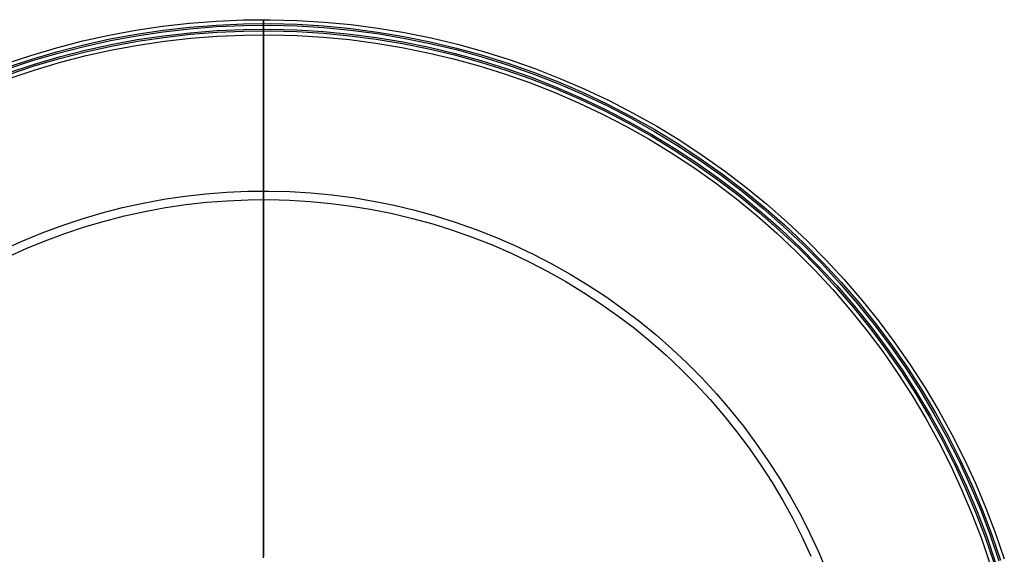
# Model space of a CAD drawing. Header units: millimetres. Extents: x -105 to 105, y -105 to 105.
# Tile 12 of 12: x -33 to 100, y 33 to 105. Entities that reach past the tile are written whole.
import ezdxf

# ---------------------------------------------------------------- set-up
doc = ezdxf.new("R2010")
doc.units = ezdxf.units.MM
doc.layers.add('Houglass pot - Extra Small - Ferm Living', color=7, linetype='Continuous', true_color=0x000000)

msp = doc.modelspace()

# ---------------------------------------------------------------- linework, layer by layer
at = {"layer": 'Houglass pot - Extra Small - Ferm Living', "color": 18, "true_color": 0x000000}
for p, q in [((-6.37, 104.81, 303.14), (-2.73, 104.96, 303.14)), ((-6.37, 104.81, 188.22), (-2.73, 104.96, 188.22)), ((-2.73, 104.96, 303.14), (0.91, 105, 303.14)), ((-2.73, 104.96, 188.22), (0.91, 105, 188.22)), ((0, 103.5, 303.14), (0, 105, 303.14)), ((0, 105, 303.14), (0, 105, 188.22)), ((0, 105, 188.22), (0, 104.94, 184.58)), ((0, 104.94, 184.58), (0, 104.75, 180.94)), ((0.91, 105, 303.14), (4.55, 104.9, 303.14)), ((0.91, 105, 188.22), (4.55, 104.9, 188.22)), ((-17.24, 103.58, 303.14), (-13.63, 104.11, 303.14)), ((-17.24, 103.58, 188.22), (-13.63, 104.11, 188.22)), ((-13.63, 104.11, 303.14), (-10.01, 104.52, 303.14)), ((-13.63, 104.11, 188.22), (-10.01, 104.52, 188.22)), ((-13.56, 103.59), (-9.96, 104)), ((-13.53, 103.37, 303.14), (-9.94, 103.78, 303.14)), ((-10.01, 104.52, 303.14), (-6.37, 104.81, 303.14)), ((-10.01, 104.52, 188.22), (-6.37, 104.81, 188.22)), ((-9.96, 104), (-6.34, 104.28)), ((-9.94, 103.78, 303.14), (-6.33, 104.06, 303.14)), ((-6.34, 104.28), (-2.72, 104.44)), ((-6.33, 104.06, 303.14), (-2.71, 104.21, 303.14)), ((-6.3, 103.53), (-2.7, 103.69)), ((-2.72, 104.44), (0.91, 104.47)), ((-2.71, 104.21, 303.14), (0.9, 104.25, 303.14)), ((-2.7, 103.69), (0.9, 103.72)), ((0, 104.75, 180.94), (0, 104.43, 177.31)), ((0, 104.06, 3.53), (0, 104.48)), ((0, 104.48), (0, 102.97)), ((0, 104.43, 177.31), (0, 103.98, 173.69)), ((0, 103.53, 7.04), (0, 104.06, 3.53)), ((0, 103.98, 173.69), (0, 103.42, 170.09)), ((0.9, 104.25, 303.14), (4.52, 104.15, 303.14)), ((0.9, 103.72), (4.5, 103.62)), ((0.91, 104.47), (4.53, 104.38)), ((4.5, 103.62), (8.09, 103.41)), ((4.52, 104.15, 303.14), (8.13, 103.93, 303.14)), ((4.53, 104.38), (8.15, 104.16)), ((4.55, 104.9, 303.14), (8.19, 104.68, 303.14)), ((4.55, 104.9, 188.22), (8.19, 104.68, 188.22)), ((8.13, 103.93, 303.14), (11.74, 103.59, 303.14)), ((8.15, 104.16), (11.76, 103.81)), ((8.19, 104.68, 303.14), (11.82, 104.33, 303.14)), ((8.19, 104.68, 188.22), (11.82, 104.33, 188.22)), ((11.76, 103.81), (15.36, 103.34)), ((11.82, 104.33, 303.14), (15.43, 103.86, 303.14)), ((11.82, 104.33, 188.22), (15.43, 103.86, 188.22)), ((15.43, 103.86, 303.14), (19.03, 103.26, 303.14)), ((15.43, 103.86, 188.22), (19.03, 103.26, 188.22)), ((-24.38, 102.13, 303.14), (-20.82, 102.92, 303.14)), ((-24.38, 102.13, 188.22), (-20.82, 102.92, 188.22)), ((-24.26, 101.62), (-20.72, 102.4)), ((-20.82, 102.92, 303.14), (-17.24, 103.58, 303.14)), ((-20.82, 102.92, 188.22), (-17.24, 103.58, 188.22)), ((-20.72, 102.4), (-17.15, 103.06)), ((-20.67, 102.18, 303.14), (-17.11, 102.84, 303.14)), ((-20.57, 101.66), (-17.03, 102.32)), ((-17.15, 103.06), (-13.56, 103.59)), ((-17.11, 102.84, 303.14), (-13.53, 103.37, 303.14)), ((-17.03, 102.32), (-13.46, 102.84)), ((-16.99, 102.1, 303.14), (-13.44, 102.62, 303.14)), ((-16.99, 102.1, 188.22), (-13.44, 102.62, 188.22)), ((-13.46, 102.84), (-9.89, 103.25)), ((-13.44, 102.62, 303.14), (-9.87, 103.03, 303.14)), ((-13.44, 102.62, 188.22), (-9.87, 103.03, 188.22)), ((-13.37, 102.1), (-9.81, 102.5)), ((-9.89, 103.25), (-6.3, 103.53)), ((-9.87, 103.03, 303.14), (-6.28, 103.31, 303.14)), ((-9.87, 103.03, 188.22), (-6.28, 103.31, 188.22)), ((-9.81, 102.5), (-6.25, 102.78)), ((-6.28, 103.31, 303.14), (-2.69, 103.46, 303.14)), ((-6.28, 103.31, 188.22), (-2.69, 103.46, 188.22)), ((-6.25, 102.78), (-2.68, 102.93)), ((-2.69, 103.46, 303.14), (0.9, 103.5, 303.14)), ((-2.69, 103.46, 188.22), (0.9, 103.5, 188.22)), ((-2.68, 102.93), (0.89, 102.96)), ((0, 102.87, 10.53), (0, 103.53, 7.04)), ((0, 103.44, 184.63), (0, 103.5, 188.22)), ((0, 103.5, 188.22), (0, 103.5, 303.14)), ((0, 103.25, 181.04), (0, 103.44, 184.63)), ((0, 103.42, 170.09), (0, 102.72, 166.51)), ((0, 102.94, 177.46), (0, 103.25, 181.04)), ((0, 102.97), (0, 102.56, 3.47)), ((0, 102.5, 173.9), (0, 102.94, 177.46)), ((0, 102.1, 13.99), (0, 102.87, 10.53)), ((0, 102.72, 166.51), (0, 101.9, 162.96)), ((0, 102.56, 3.47), (0, 102.03, 6.91)), ((0, 101.94, 170.35), (0, 102.5, 173.9)), ((0.89, 102.96), (4.47, 102.87)), ((0.9, 103.5, 303.14), (4.49, 103.4, 303.14)), ((0.9, 103.5, 188.22), (4.49, 103.4, 188.22)), ((4.47, 102.87), (8.03, 102.65)), ((4.49, 103.4, 303.14), (8.08, 103.18, 303.14)), ((4.49, 103.4, 188.22), (8.08, 103.18, 188.22)), ((8.03, 102.65), (11.59, 102.31)), ((8.08, 103.18, 303.14), (11.65, 102.84, 303.14)), ((8.08, 103.18, 188.22), (11.65, 102.84, 188.22)), ((8.09, 103.41), (11.68, 103.06)), ((11.59, 102.31), (15.14, 101.85)), ((11.65, 102.84, 303.14), (15.21, 102.38, 303.14)), ((11.65, 102.84, 188.22), (15.21, 102.38, 188.22)), ((11.68, 103.06), (15.25, 102.6)), ((11.74, 103.59, 303.14), (15.32, 103.12, 303.14)), ((15.21, 102.38, 303.14), (18.76, 101.79, 303.14)), ((15.21, 102.38, 188.22), (18.76, 101.79, 188.22)), ((15.25, 102.6), (18.8, 102)), ((15.32, 103.12, 303.14), (18.89, 102.52, 303.14)), ((15.36, 103.34), (18.94, 102.75)), ((18.89, 102.52, 303.14), (22.44, 101.81, 303.14)), ((18.94, 102.75), (22.49, 102.03)), ((19.03, 103.26, 303.14), (22.6, 102.54, 303.14)), ((19.03, 103.26, 188.22), (22.6, 102.54, 188.22)), ((22.6, 102.54, 303.14), (26.15, 101.69, 303.14)), ((22.6, 102.54, 188.22), (26.15, 101.69, 188.22)), ((-31.41, 100.19, 303.14), (-27.91, 101.22, 303.14)), ((-31.41, 100.19, 188.22), (-27.91, 101.22, 188.22)), ((-27.91, 101.22, 303.14), (-24.38, 102.13, 303.14)), ((-27.91, 101.22, 188.22), (-24.38, 102.13, 188.22)), ((-27.77, 100.72), (-24.26, 101.62)), ((-27.71, 100.5, 303.14), (-24.2, 101.4, 303.14)), ((-24.2, 101.4, 303.14), (-20.67, 102.18, 303.14)), ((-24.08, 100.89), (-20.57, 101.66)), ((-24.03, 100.67, 303.14), (-20.52, 101.45, 303.14)), ((-24.03, 100.67, 188.22), (-20.52, 101.45, 188.22)), ((-20.52, 101.45, 303.14), (-16.99, 102.1, 303.14)), ((-20.52, 101.45, 188.22), (-16.99, 102.1, 188.22)), ((-20.42, 100.92), (-16.9, 101.57)), ((-16.9, 101.57), (-13.37, 102.1)), ((0, 101.21, 17.43), (0, 102.1, 13.99)), ((0, 102.03, 6.91), (0, 101.38, 10.34)), ((0, 101.25, 166.82), (0, 101.94, 170.35)), ((0, 101.9, 162.96), (0, 100.96, 159.44)), ((0, 101.38, 10.34), (0, 100.62, 13.75)), ((0, 100.45, 163.32), (0, 101.25, 166.82)), ((0, 100.21, 20.84), (0, 101.21, 17.43)), ((0, 100.96, 159.44), (0, 99.89, 155.96)), ((15.14, 101.85), (18.66, 101.26)), ((18.66, 101.26), (22.17, 100.55)), ((18.76, 101.79, 303.14), (22.28, 101.07, 303.14)), ((18.76, 101.79, 188.22), (22.28, 101.07, 188.22)), ((18.8, 102), (22.33, 101.29)), ((22.28, 101.07, 303.14), (25.77, 100.24, 303.14)), ((22.28, 101.07, 188.22), (25.77, 100.24, 188.22)), ((22.33, 101.29), (25.83, 100.45)), ((22.44, 101.81, 303.14), (25.96, 100.97, 303.14)), ((22.49, 102.03), (26.02, 101.18)), ((25.96, 100.97, 303.14), (29.45, 100, 303.14)), ((26.02, 101.18), (29.51, 100.22)), ((26.15, 101.69, 303.14), (29.66, 100.72, 303.14)), ((26.15, 101.69, 188.22), (29.66, 100.72, 188.22)), ((-34.86, 99.04, 303.14), (-31.41, 100.19, 303.14)), ((-34.86, 99.04, 188.22), (-31.41, 100.19, 188.22)), ((-34.69, 98.55), (-31.25, 99.69)), ((-31.25, 99.69), (-27.77, 100.72)), ((-31.18, 99.48, 303.14), (-27.71, 100.5, 303.14)), ((-31.02, 98.97), (-27.57, 99.99)), ((-30.96, 98.76, 303.14), (-27.51, 99.78, 303.14)), ((-30.96, 98.76, 188.22), (-27.51, 99.78, 188.22)), ((-27.57, 99.99), (-24.08, 100.89)), ((-27.51, 99.78, 303.14), (-24.03, 100.67, 303.14)), ((-27.51, 99.78, 188.22), (-24.03, 100.67, 188.22)), ((-27.37, 99.26), (-23.91, 100.15)), ((-23.91, 100.15), (-20.42, 100.92)), ((0, 100.62, 13.75), (0, 99.74, 17.13)), ((0, 99.52, 159.86), (0, 100.45, 163.32)), ((0, 99.09, 24.2), (0, 100.21, 20.84)), ((0, 99.89, 155.96), (0, 98.71, 152.51)), ((0, 99.74, 17.13), (0, 98.75, 20.47)), ((22.17, 100.55), (25.64, 99.72)), ((25.64, 99.72), (29.09, 98.77)), ((25.77, 100.24, 303.14), (29.24, 99.28, 303.14)), ((25.77, 100.24, 188.22), (29.24, 99.28, 188.22)), ((25.83, 100.45), (29.3, 99.5)), ((29.45, 100, 303.14), (32.9, 98.92, 303.14)), ((29.51, 100.22), (32.97, 99.14)), ((29.66, 100.72, 303.14), (33.14, 99.63, 303.14)), ((29.66, 100.72, 188.22), (33.14, 99.63, 188.22)), ((33.14, 99.63, 303.14), (36.58, 98.42, 303.14)), ((33.14, 99.63, 188.22), (36.58, 98.42, 188.22)), ((-34.61, 98.34, 303.14), (-31.18, 99.48, 303.14)), ((-34.44, 97.84), (-31.02, 98.97)), ((-34.37, 97.63, 303.14), (-30.96, 98.76, 303.14)), ((-34.37, 97.63, 188.22), (-30.96, 98.76, 188.22)), ((-30.8, 98.26), (-27.37, 99.26)), ((0, 98.47, 156.42), (0, 99.52, 159.86)), ((0, 97.85, 27.53), (0, 99.09, 24.2)), ((0, 98.75, 20.47), (0, 97.64, 23.78)), ((0, 98.71, 152.51), (0, 97.4, 149.11)), ((0, 97.3, 153.02), (0, 98.47, 156.42)), ((29.09, 98.77), (32.5, 97.71)), ((29.24, 99.28, 303.14), (32.67, 98.21, 303.14)), ((29.24, 99.28, 188.22), (32.67, 98.21, 188.22)), ((29.3, 99.5), (32.74, 98.42)), ((32.74, 98.42), (36.13, 97.23)), ((32.9, 98.92, 303.14), (36.32, 97.72, 303.14)), ((32.97, 99.14), (36.39, 97.93)), ((36.58, 98.42, 303.14), (39.97, 97.09, 303.14)), ((36.58, 98.42, 188.22), (39.97, 97.09, 188.22)), ((-34.19, 97.13), (-30.8, 98.26)), ((0, 96.5, 30.82), (0, 97.85, 27.53)), ((0, 97.64, 23.78), (0, 96.43, 27.05)), ((0, 97.4, 149.11), (0, 95.98, 145.75)), ((0, 96.01, 149.67), (0, 97.3, 153.02)), ((32.5, 97.71), (35.87, 96.52)), ((32.67, 98.21, 303.14), (36.05, 97.02, 303.14)), ((32.67, 98.21, 188.22), (36.05, 97.02, 188.22)), ((36.05, 97.02, 303.14), (39.4, 95.71, 303.14)), ((36.05, 97.02, 188.22), (39.4, 95.71, 188.22)), ((36.13, 97.23), (39.48, 95.91)), ((36.32, 97.72, 303.14), (39.69, 96.4, 303.14)), ((36.39, 97.93), (39.77, 96.61)), ((39.97, 97.09, 303.14), (43.32, 95.65, 303.14)), ((39.97, 97.09, 188.22), (43.32, 95.65, 188.22)), ((0, 95.05, 34.06), (0, 96.5, 30.82)), ((0, 96.43, 27.05), (0, 95.1, 30.28)), ((0, 94.61, 146.36), (0, 96.01, 149.67)), ((0, 95.98, 145.75), (0, 94.44, 142.45)), ((35.87, 96.52), (39.2, 95.22)), ((39.4, 95.71, 303.14), (42.7, 94.28, 303.14)), ((39.4, 95.71, 188.22), (42.7, 94.28, 188.22)), ((39.48, 95.91), (42.79, 94.48)), ((39.69, 96.4, 303.14), (43.01, 94.97, 303.14)), ((39.77, 96.61), (43.1, 95.17)), ((43.32, 95.65, 303.14), (46.61, 94.09, 303.14)), ((43.32, 95.65, 188.22), (46.61, 94.09, 188.22)), ((0, 95.1, 30.28), (0, 93.67, 33.46)), ((0, 93.48, 37.24), (0, 95.05, 34.06)), ((0, 93.09, 143.11), (0, 94.61, 146.36)), ((0, 94.44, 142.45), (0, 92.79, 139.2)), ((39.2, 95.22), (42.48, 93.8)), ((42.79, 94.48), (46.04, 92.94)), ((43.01, 94.97, 303.14), (46.28, 93.42, 303.14)), ((43.1, 95.17), (46.38, 93.62)), ((0, 93.67, 33.46), (0, 92.13, 36.59)), ((0, 91.81, 40.37), (0, 93.48, 37.24)), ((0, 91.46, 139.91), (0, 93.09, 143.11)), ((42.48, 93.8), (45.71, 92.27)), ((42.7, 94.28, 303.14), (45.94, 92.74, 303.14)), ((42.7, 94.28, 188.22), (45.94, 92.74, 188.22)), ((46.28, 93.42, 303.14), (49.49, 91.75, 303.14)), ((46.38, 93.62), (49.6, 91.95)), ((46.61, 94.09, 303.14), (49.85, 92.41, 303.14)), ((46.61, 94.09, 188.22), (49.85, 92.41, 188.22)), ((0, 92.79, 139.2), (0, 91.02, 136.02)), ((0, 92.13, 36.59), (0, 90.48, 39.67)), ((0, 90.03, 43.45), (0, 91.81, 40.37)), ((45.71, 92.27), (48.88, 90.63)), ((45.94, 92.74, 303.14), (49.14, 91.09, 303.14)), ((45.94, 92.74, 188.22), (49.14, 91.09, 188.22)), ((46.04, 92.94), (49.24, 91.29)), ((49.49, 91.75, 303.14), (52.65, 89.98, 303.14)), ((49.6, 91.95), (52.76, 90.18)), ((49.85, 92.41, 303.14), (53.03, 90.63, 303.14)), ((49.85, 92.41, 188.22), (53.03, 90.63, 188.22)), ((0, 89.72, 136.76), (0, 91.46, 139.91)), ((0, 91.02, 136.02), (0, 89.15, 132.89)), ((0, 90.48, 39.67), (0, 88.73, 42.69)), ((48.88, 90.63), (52, 88.87)), ((49.14, 91.09, 303.14), (52.27, 89.33, 303.14)), ((49.14, 91.09, 188.22), (52.27, 89.33, 188.22)), ((49.24, 91.29), (52.38, 89.52)), ((53.03, 90.63, 303.14), (56.14, 88.73, 303.14)), ((53.03, 90.63, 188.22), (56.14, 88.73, 188.22)), ((0, 88.14, 46.46), (0, 90.03, 43.45)), ((0, 87.87, 133.69), (0, 89.72, 136.76)), ((0, 89.15, 132.89), (0, 87.16, 129.83)), ((52.27, 89.33, 303.14), (55.34, 87.46, 303.14)), ((52.27, 89.33, 188.22), (55.34, 87.46, 188.22)), ((52.38, 89.52), (55.46, 87.65)), ((52.65, 89.98, 303.14), (55.74, 88.1, 303.14)), ((52.76, 90.18), (55.86, 88.29)), ((0, 88.73, 42.69), (0, 86.88, 45.65)), ((0, 86.16, 49.4), (0, 88.14, 46.46)), ((0, 85.92, 130.67), (0, 87.87, 133.69)), ((52, 88.87), (55.05, 87.02)), ((55.74, 88.1, 303.14), (58.76, 86.11, 303.14)), ((55.86, 88.29), (58.89, 86.3)), ((56.14, 88.73, 303.14), (59.18, 86.73, 303.14)), ((56.14, 88.73, 188.22), (59.18, 86.73, 188.22)), ((0, 87.16, 129.83), (0, 85.07, 126.85)), ((0, 86.88, 45.65), (0, 84.93, 48.54)), ((55.05, 87.02), (58.04, 85.05)), ((55.34, 87.46, 303.14), (58.34, 85.49, 303.14)), ((55.34, 87.46, 188.22), (58.34, 85.49, 188.22)), ((55.46, 87.65), (58.46, 85.68)), ((59.18, 86.73, 303.14), (62.16, 84.62, 303.14)), ((59.18, 86.73, 188.22), (62.16, 84.62, 188.22)), ((0, 84.08, 52.28), (0, 86.16, 49.4)), ((0, 83.86, 127.73), (0, 85.92, 130.67)), ((0, 85.07, 126.85), (0, 82.88, 123.94)), ((58.04, 85.05), (60.96, 82.99)), ((58.34, 85.49, 303.14), (61.27, 83.42, 303.14)), ((58.34, 85.49, 188.22), (61.27, 83.42, 188.22)), ((58.46, 85.68), (61.4, 83.59)), ((58.76, 86.11, 303.14), (61.71, 84.02, 303.14)), ((58.89, 86.3), (61.85, 84.2)), ((0, 84.93, 48.54), (0, 82.88, 51.37)), ((0, 81.9, 55.08), (0, 84.08, 52.28)), ((0, 81.7, 124.86), (0, 83.86, 127.73)), ((61.71, 84.02, 303.14), (64.59, 81.83, 303.14)), ((61.85, 84.2), (64.73, 82)), ((62.16, 84.62, 303.14), (65.06, 82.42, 303.14)), ((62.16, 84.62, 188.22), (65.06, 82.42, 188.22)), ((0, 82.88, 123.94), (0, 80.59, 121.1)), ((0, 82.88, 51.37), (0, 80.74, 54.12)), ((60.96, 82.99), (63.8, 80.82)), ((61.27, 83.42, 303.14), (64.13, 81.24, 303.14)), ((61.27, 83.42, 188.22), (64.13, 81.24, 188.22)), ((61.4, 83.59), (64.27, 81.41)), ((65.06, 82.42, 303.14), (67.88, 80.11, 303.14)), ((65.06, 82.42, 188.22), (67.88, 80.11, 188.22)), ((-13.44, 80.79, 55.08), (-10.63, 81.2, 55.08)), ((-10.63, 81.2, 55.08), (-7.81, 81.52, 55.08)), ((-7.81, 81.52, 55.08), (-4.97, 81.75, 55.08)), ((-4.97, 81.75, 55.08), (-2.13, 81.87, 55.08)), ((-2.13, 81.87, 55.08), (0.71, 81.89, 55.08)), ((0, 79.62, 57.81), (0, 81.9, 55.08)), ((0, 79.44, 122.07), (0, 81.7, 124.86)), ((0.71, 81.89, 55.08), (3.55, 81.82, 55.08)), ((3.55, 81.82, 55.08), (6.39, 81.65, 55.08)), ((6.39, 81.65, 55.08), (9.22, 81.38, 55.08)), ((9.22, 81.38, 55.08), (12.04, 81.01, 55.08)), ((64.13, 81.24, 303.14), (66.91, 78.96, 303.14)), ((64.13, 81.24, 188.22), (66.91, 78.96, 188.22)), ((64.27, 81.41), (67.05, 79.13)), ((64.59, 81.83, 303.14), (67.39, 79.54, 303.14)), ((64.73, 82), (67.54, 79.71)), ((-19.01, 79.66, 55.08), (-16.24, 80.27, 55.08)), ((-16.24, 80.27, 55.08), (-13.44, 80.79, 55.08)), ((-13.25, 79.65, 54.12), (-10.48, 80.06, 54.12)), ((-10.48, 80.06, 54.12), (-7.7, 80.37, 54.12)), ((-7.7, 80.37, 54.12), (-4.9, 80.59, 54.12)), ((-4.9, 80.59, 54.12), (-2.1, 80.71, 54.12)), ((-2.1, 80.71, 54.12), (0.7, 80.74, 54.12)), ((0, 80.74, 54.12), (0, 78.51, 56.8)), ((0, 80.59, 121.1), (0, 78.2, 118.35)), ((0.7, 80.74, 54.12), (3.5, 80.67, 54.12)), ((3.5, 80.67, 54.12), (6.3, 80.5, 54.12)), ((6.3, 80.5, 54.12), (9.09, 80.23, 54.12)), ((9.09, 80.23, 54.12), (11.87, 79.86, 54.12)), ((11.87, 79.86, 54.12), (14.63, 79.4, 54.12)), ((12.04, 81.01, 55.08), (14.84, 80.54, 55.08)), ((14.84, 80.54, 55.08), (17.63, 79.98, 55.08)), ((17.63, 79.98, 55.08), (20.39, 79.32, 55.08)), ((63.8, 80.82), (66.57, 78.56)), ((67.54, 79.71), (70.27, 77.32)), ((67.88, 80.11, 303.14), (70.62, 77.7, 303.14)), ((67.88, 80.11, 188.22), (70.62, 77.7, 188.22)), ((-24.49, 78.15, 55.08), (-21.77, 78.95, 55.08)), ((-21.77, 78.95, 55.08), (-19.01, 79.66, 55.08)), ((-21.46, 77.84, 54.12), (-18.75, 78.54, 54.12)), ((-18.75, 78.54, 54.12), (-16.01, 79.14, 54.12)), ((-16.01, 79.14, 54.12), (-13.25, 79.65, 54.12)), ((0, 77.26, 60.45), (0, 79.62, 57.81)), ((0, 77.09, 119.36), (0, 79.44, 122.07)), ((0, 78.51, 56.8), (0, 76.18, 59.41)), ((14.63, 79.4, 54.12), (17.38, 78.85, 54.12)), ((17.38, 78.85, 54.12), (20.11, 78.2, 54.12)), ((20.39, 79.32, 55.08), (23.13, 78.56, 55.08)), ((23.13, 78.56, 55.08), (25.85, 77.71, 55.08)), ((66.57, 78.56), (69.25, 76.2)), ((66.91, 78.96, 303.14), (69.61, 76.59, 303.14)), ((66.91, 78.96, 188.22), (69.61, 76.59, 188.22)), ((67.05, 79.13), (69.76, 76.76)), ((67.39, 79.54, 303.14), (70.11, 77.15, 303.14)), ((-29.86, 76.26, 55.08), (-27.19, 77.25, 55.08)), ((-27.19, 77.25, 55.08), (-24.49, 78.15, 55.08)), ((-26.81, 76.16, 54.12), (-24.15, 77.05, 54.12)), ((-24.15, 77.05, 54.12), (-21.46, 77.84, 54.12)), ((0, 78.2, 118.35), (0, 75.72, 115.69)), ((0, 74.8, 63.02), (0, 77.26, 60.45)), ((0, 74.64, 116.73), (0, 77.09, 119.36)), ((20.11, 78.2, 54.12), (22.81, 77.45, 54.12)), ((22.81, 77.45, 54.12), (25.48, 76.62, 54.12)), ((25.85, 77.71, 55.08), (28.53, 76.77, 55.08)), ((70.11, 77.15, 303.14), (72.75, 74.67, 303.14)), ((70.27, 77.32), (72.91, 74.83)), ((70.62, 77.7, 303.14), (73.27, 75.21, 303.14)), ((70.62, 77.7, 188.22), (73.27, 75.21, 188.22)), ((-32.49, 75.18, 55.08), (-29.86, 76.26, 55.08)), ((-29.44, 75.18, 54.12), (-26.81, 76.16, 54.12)), ((0, 76.18, 59.41), (0, 73.77, 61.93)), ((0, 75.72, 115.69), (0, 73.14, 113.11)), ((25.48, 76.62, 54.12), (28.13, 75.68, 54.12)), ((28.53, 76.77, 55.08), (31.18, 75.73, 55.08)), ((31.18, 75.73, 55.08), (33.79, 74.6, 55.08)), ((69.25, 76.2), (71.86, 73.75)), ((69.61, 76.59, 303.14), (72.23, 74.13, 303.14)), ((69.61, 76.59, 188.22), (72.23, 74.13, 188.22)), ((69.76, 76.76), (72.38, 74.29)), ((-35.08, 74, 55.08), (-32.49, 75.18, 55.08)), ((-32.03, 74.12, 54.12), (-29.44, 75.18, 54.12)), ((0, 72.26, 65.5), (0, 74.8, 63.02)), ((0, 72.1, 114.19), (0, 74.64, 116.73)), ((28.13, 75.68, 54.12), (30.74, 74.66, 54.12)), ((30.74, 74.66, 54.12), (33.31, 73.55, 54.12)), ((33.79, 74.6, 55.08), (36.35, 73.39, 55.08)), ((72.75, 74.67, 303.14), (75.3, 72.1, 303.14)), ((72.91, 74.83), (75.46, 72.26)), ((73.27, 75.21, 303.14), (75.84, 72.62, 303.14)), ((73.27, 75.21, 188.22), (75.84, 72.62, 188.22)), ((-34.58, 72.96, 54.12), (-32.03, 74.12, 54.12)), ((0, 73.77, 61.93), (0, 71.28, 64.37)), ((0, 73.14, 113.11), (0, 70.48, 110.62)), ((33.31, 73.55, 54.12), (35.84, 72.35, 54.12)), ((36.35, 73.39, 55.08), (38.88, 72.08, 55.08)), ((71.86, 73.75), (74.37, 71.21)), ((72.23, 74.13, 303.14), (74.76, 71.58, 303.14)), ((72.23, 74.13, 188.22), (74.76, 71.58, 188.22)), ((72.38, 74.29), (74.92, 71.73)), ((0, 69.64, 67.9), (0, 72.26, 65.5)), ((0, 69.47, 111.73), (0, 72.1, 114.19)), ((35.84, 72.35, 54.12), (38.33, 71.06, 54.12)), ((38.88, 72.08, 55.08), (41.36, 70.69, 55.08)), ((74.92, 71.73), (77.36, 69.09)), ((75.3, 72.1, 303.14), (77.75, 69.44, 303.14)), ((75.46, 72.26), (77.92, 69.59)), ((75.84, 72.62, 303.14), (78.31, 69.94, 303.14)), ((75.84, 72.62, 188.22), (78.31, 69.94, 188.22)), ((0, 71.28, 64.37), (0, 68.7, 66.72)), ((0, 70.48, 110.62), (0, 67.73, 108.23)), ((38.33, 71.06, 54.12), (40.77, 69.69, 54.12)), ((41.36, 70.69, 55.08), (43.79, 69.21, 55.08)), ((74.37, 71.21), (76.8, 68.59)), ((74.76, 71.58, 303.14), (77.2, 68.94, 303.14)), ((74.76, 71.58, 188.22), (77.2, 68.94, 188.22)), ((0, 66.94, 70.2), (0, 69.64, 67.9)), ((0, 66.77, 109.38), (0, 69.47, 111.73)), ((40.77, 69.69, 54.12), (43.17, 68.23, 54.12)), ((43.79, 69.21, 55.08), (46.16, 67.65, 55.08)), ((77.36, 69.09), (79.71, 66.36)), ((77.75, 69.44, 303.14), (80.12, 66.7, 303.14)), ((77.92, 69.59), (80.29, 66.85)), ((78.31, 69.94, 303.14), (80.69, 67.18, 303.14)), ((78.31, 69.94, 188.22), (80.69, 67.18, 188.22)), ((0, 68.7, 66.72), (0, 66.05, 68.99)), ((43.17, 68.23, 54.12), (45.51, 66.69, 54.12)), ((76.8, 68.59), (79.13, 65.88)), ((77.2, 68.94, 303.14), (79.54, 66.22, 303.14)), ((77.2, 68.94, 188.22), (79.54, 66.22, 188.22)), ((0, 67.73, 108.23), (0, 64.9, 105.93)), ((0, 64.16, 72.41), (0, 66.94, 70.2)), ((0, 63.98, 107.11), (0, 66.77, 109.38)), ((45.51, 66.69, 54.12), (47.8, 65.07, 54.12)), ((46.16, 67.65, 55.08), (48.48, 66, 55.08)), ((80.12, 66.7, 303.14), (82.38, 63.88, 303.14)), ((80.29, 66.85), (82.56, 64.02)), ((80.69, 67.18, 303.14), (82.98, 64.34, 303.14)), ((80.69, 67.18, 188.22), (82.98, 64.34, 188.22)), ((0, 66.05, 68.99), (0, 63.32, 71.16)), ((48.48, 66, 55.08), (50.74, 64.28, 55.08)), ((79.13, 65.88), (81.37, 63.1)), ((79.54, 66.22, 303.14), (81.79, 63.42, 303.14)), ((79.54, 66.22, 188.22), (81.79, 63.42, 188.22)), ((79.71, 66.36), (81.97, 63.56)), ((0, 64.9, 105.93), (0, 61.99, 103.74)), ((0, 61.31, 74.53), (0, 64.16, 72.41)), ((0, 61.11, 104.95), (0, 63.98, 107.11)), ((47.8, 65.07, 54.12), (50.03, 63.38, 54.12)), ((50.74, 64.28, 55.08), (52.94, 62.48, 55.08)), ((82.38, 63.88, 303.14), (84.55, 60.98, 303.14)), ((82.56, 64.02), (84.74, 61.12)), ((82.98, 64.34, 303.14), (85.16, 61.42, 303.14)), ((82.98, 64.34, 188.22), (85.16, 61.42, 188.22)), ((0, 63.32, 71.16), (0, 60.52, 73.25)), ((50.03, 63.38, 54.12), (52.2, 61.6, 54.12)), ((52.94, 62.48, 55.08), (55.08, 60.61, 55.08)), ((81.37, 63.1), (83.51, 60.23)), ((81.79, 63.42, 303.14), (83.94, 60.54, 303.14)), ((81.79, 63.42, 188.22), (83.94, 60.54, 188.22)), ((81.97, 63.56), (84.12, 60.67)), ((0, 61.99, 103.74), (0, 59.01, 101.65)), ((0, 58.39, 76.54), (0, 61.31, 74.53)), ((0, 58.17, 102.89), (0, 61.11, 104.95)), ((52.2, 61.6, 54.12), (54.3, 59.75, 54.12)), ((84.74, 61.12), (86.81, 58.14)), ((85.16, 61.42, 303.14), (87.24, 58.43, 303.14)), ((85.16, 61.42, 188.22), (87.24, 58.43, 188.22)), ((0, 60.52, 73.25), (0, 57.65, 75.23)), ((55.08, 60.61, 55.08), (57.15, 58.66, 55.08)), ((83.51, 60.23), (85.55, 57.3)), ((83.94, 60.54, 303.14), (85.99, 57.59, 303.14)), ((83.94, 60.54, 188.22), (85.99, 57.59, 188.22)), ((84.12, 60.67), (86.18, 57.72)), ((84.55, 60.98, 303.14), (86.62, 58.01, 303.14)), ((0, 59.01, 101.65), (0, 55.95, 99.66)), ((54.3, 59.75, 54.12), (56.35, 57.83, 54.12)), ((57.15, 58.66, 55.08), (59.15, 56.64, 55.08)), ((0, 55.4, 78.46), (0, 58.39, 76.54)), ((0, 55.16, 100.93), (0, 58.17, 102.89)), ((0, 57.65, 75.23), (0, 54.71, 77.12)), ((56.35, 57.83, 54.12), (58.32, 55.84, 54.12)), ((85.55, 57.3), (87.49, 54.3)), ((85.99, 57.59, 303.14), (87.94, 54.58, 303.14)), ((85.99, 57.59, 188.22), (87.94, 54.58, 188.22)), ((86.18, 57.72), (88.13, 54.69)), ((86.62, 58.01, 303.14), (88.58, 54.97, 303.14)), ((86.81, 58.14), (88.77, 55.09)), ((87.24, 58.43, 303.14), (89.22, 55.37, 303.14)), ((87.24, 58.43, 188.22), (89.22, 55.37, 188.22)), ((0, 55.95, 99.66), (0, 52.83, 97.78)), ((58.32, 55.84, 54.12), (60.22, 53.78, 54.12)), ((59.15, 56.64, 55.08), (61.08, 54.55, 55.08)), ((0, 52.34, 80.27), (0, 55.4, 78.46)), ((0, 52.08, 99.08), (0, 55.16, 100.93)), ((0, 54.71, 77.12), (0, 51.72, 78.9)), ((61.08, 54.55, 55.08), (62.94, 52.4, 55.08)), ((87.94, 54.58, 303.14), (89.78, 51.49, 303.14)), ((87.94, 54.58, 188.22), (89.78, 51.49, 188.22)), ((88.13, 54.69), (89.98, 51.6)), ((88.58, 54.97, 303.14), (90.43, 51.86, 303.14)), ((88.77, 55.09), (90.63, 51.98)), ((89.22, 55.37, 303.14), (91.08, 52.24, 303.14)), ((89.22, 55.37, 188.22), (91.08, 52.24, 188.22)), ((60.22, 53.78, 54.12), (62.05, 51.66, 54.12)), ((87.49, 54.3), (89.32, 51.23)), ((0, 52.83, 97.78), (0, 49.64, 96.01)), ((0, 49.23, 81.98), (0, 52.34, 80.27)), ((0, 48.94, 97.33), (0, 52.08, 99.08)), ((62.94, 52.4, 55.08), (64.72, 50.18, 55.08)), ((90.43, 51.86, 303.14), (92.18, 48.69, 303.14)), ((90.63, 51.98), (92.38, 48.8)), ((91.08, 52.24, 303.14), (92.84, 49.04, 303.14)), ((91.08, 52.24, 188.22), (92.84, 49.04, 188.22)), ((0, 51.72, 78.9), (0, 48.66, 80.59)), ((62.05, 51.66, 54.12), (63.81, 49.48, 54.12)), ((89.32, 51.23), (91.05, 48.1)), ((89.78, 51.49, 303.14), (91.52, 48.34, 303.14)), ((89.78, 51.49, 188.22), (91.52, 48.34, 188.22)), ((89.98, 51.6), (91.71, 48.45)), ((0, 49.64, 96.01), (0, 46.4, 94.35)), ((0, 46.06, 83.58), (0, 49.23, 81.98)), ((63.81, 49.48, 54.12), (65.49, 47.23, 54.12)), ((64.72, 50.18, 55.08), (66.42, 47.91, 55.08)), ((0, 45.74, 95.7), (0, 48.94, 97.33)), ((0, 48.66, 80.59), (0, 45.55, 82.16)), ((66.42, 47.91, 55.08), (68.04, 45.57, 55.08)), ((91.05, 48.1), (92.66, 44.91)), ((91.52, 48.34, 303.14), (93.14, 45.14, 303.14)), ((91.52, 48.34, 188.22), (93.14, 45.14, 188.22)), ((91.71, 48.45), (93.34, 45.24)), ((92.18, 48.69, 303.14), (93.81, 45.47, 303.14)), ((92.38, 48.8), (94.02, 45.56)), ((92.84, 49.04, 303.14), (94.49, 45.79, 303.14)), ((92.84, 49.04, 188.22), (94.49, 45.79, 188.22)), ((65.49, 47.23, 54.12), (67.09, 44.93, 54.12)), ((0, 46.4, 94.35), (0, 43.1, 92.81)), ((0, 42.84, 85.07), (0, 46.06, 83.58)), ((0, 42.49, 94.18), (0, 45.74, 95.7)), ((0, 45.55, 82.16), (0, 42.38, 83.64)), ((68.04, 45.57, 55.08), (69.59, 43.18, 55.08)), ((93.34, 45.24), (94.85, 41.97)), ((93.81, 45.47, 303.14), (95.33, 42.18, 303.14)), ((94.02, 45.56), (95.54, 42.27)), ((94.49, 45.79, 303.14), (96.02, 42.49, 303.14)), ((94.49, 45.79, 188.22), (96.02, 42.49, 188.22)), ((67.09, 44.93, 54.12), (68.6, 42.58, 54.12)), ((92.66, 44.91), (94.16, 41.66)), ((93.14, 45.14, 303.14), (94.65, 41.88, 303.14)), ((93.14, 45.14, 188.22), (94.65, 41.88, 188.22)), ((0, 43.1, 92.81), (0, 39.74, 91.38)), ((0, 39.57, 86.46), (0, 42.84, 85.07)), ((68.6, 42.58, 54.12), (70.04, 40.17, 54.12)), ((69.59, 43.18, 55.08), (71.04, 40.74, 55.08)), ((0, 39.18, 92.77), (0, 42.49, 94.18)), ((0, 42.38, 83.64), (0, 39.17, 85)), ((94.16, 41.66), (95.55, 38.37)), ((94.65, 41.88, 303.14), (96.05, 38.57, 303.14)), ((94.65, 41.88, 188.22), (96.05, 38.57, 188.22)), ((94.85, 41.97), (96.25, 38.65)), ((95.33, 42.18, 303.14), (96.74, 38.85, 303.14)), ((95.54, 42.27), (96.95, 38.93)), ((96.02, 42.49, 303.14), (97.44, 39.13, 303.14)), ((96.02, 42.49, 188.22), (97.44, 39.13, 188.22)), ((70.04, 40.17, 54.12), (71.39, 37.71, 54.12)), ((71.04, 40.74, 55.08), (72.41, 38.25, 55.08)), ((0, 39.74, 91.38), (0, 36.34, 90.08)), ((0, 36.26, 87.73), (0, 39.57, 86.46)), ((0, 35.83, 91.48), (0, 39.18, 92.77)), ((0, 39.17, 85), (0, 35.92, 86.26)), ((96.05, 38.57, 303.14), (97.33, 35.21, 303.14)), ((96.05, 38.57, 188.22), (97.33, 35.21, 188.22)), ((96.25, 38.65), (97.54, 35.29)), ((96.74, 38.85, 303.14), (98.03, 35.47, 303.14)), ((96.95, 38.93), (98.24, 35.54)), ((97.44, 39.13, 303.14), (98.74, 35.72, 303.14)), ((97.44, 39.13, 188.22), (98.74, 35.72, 188.22)), ((71.39, 37.71, 54.12), (72.66, 35.21, 54.12)), ((72.41, 38.25, 55.08), (73.7, 35.72, 55.08)), ((95.55, 38.37), (96.83, 35.03)), ((0, 36.34, 90.08), (0, 32.9, 88.89)), ((0, 32.9, 88.89), (0, 36.26, 87.73)), ((0, 35.92, 86.26), (0, 32.62, 87.4)), ((0, 32.43, 90.31), (0, 35.83, 91.48)), ((72.66, 35.21, 54.12), (73.84, 32.67, 54.12)), ((73.7, 35.72, 55.08), (74.89, 33.14, 55.08)), ((96.83, 35.03), (97.98, 31.65)), ((97.33, 35.21, 303.14), (98.49, 31.81, 303.14)), ((97.33, 35.21, 188.22), (98.49, 31.81, 188.22)), ((97.54, 35.29), (98.7, 31.88)), ((98.03, 35.47, 303.14), (99.2, 32.04, 303.14)), ((98.24, 35.54), (99.42, 32.11)), ((98.74, 35.72, 303.14), (99.92, 32.27, 303.14)), ((98.74, 35.72, 188.22), (99.92, 32.27, 188.22)), ((74.89, 33.14, 55.08), (76, 30.52, 55.08))]:
    msp.add_line(p, q, dxfattribs=at)

doc.saveas('drawing.dxf')
